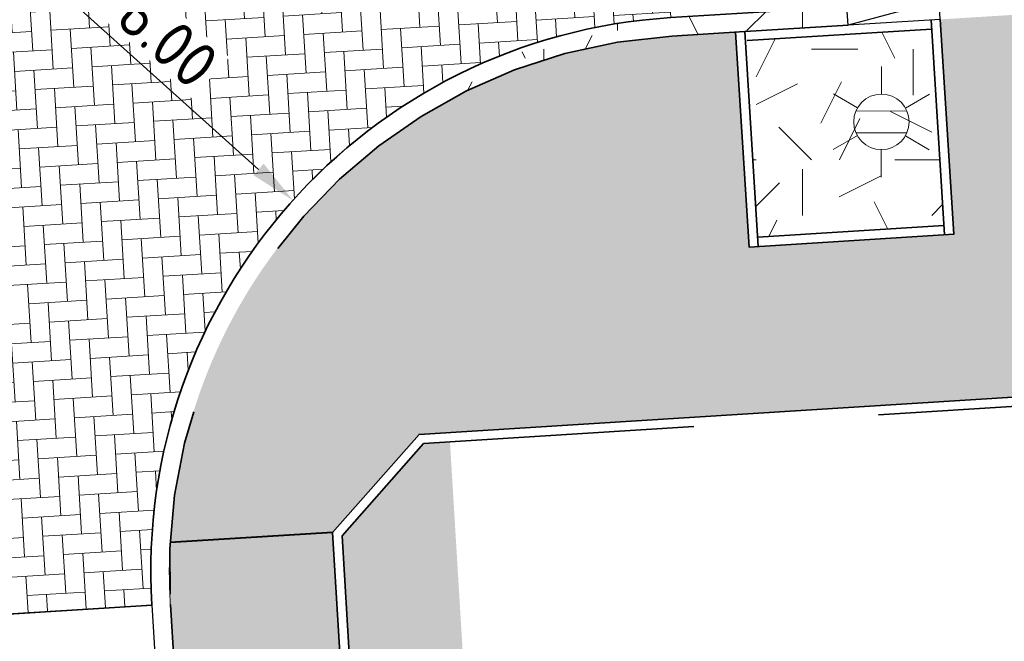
# Model space of a CAD drawing. Header units: metres. Extents: x 162305 to 163132, y 502542 to 502928.
# Tile 69 of 222: x 162390.53 to 162401.19, y 502732.79 to 502739.52. Entities that reach past the tile are written whole.
import ezdxf
from ezdxf.enums import TextEntityAlignment as Align

# ---------------------------------------------------------------- set-up
doc = ezdxf.new("R2010")
doc.units = ezdxf.units.M
for name, pattern in [('VH-OPSLUITBAND-SO', [10, 4, -2, 2, -2]), ('VH-TROTTOIRBAND-SO', [15, 5, -2, 2, -2, 2, -2]), ('ZZ-HIDDEN-SO', [4, 2, -2])]:
    doc.linetypes.add(name, pattern=pattern)
for name, color, linetype, lineweight, true_color in [('B-WE-OV-LICHTMAST-S-200', 190, 'Continuous', 18, 0x7f00ff), ('N-BH-VH-KANTOPSLUITING_ELEMENT_VERLOOPBAND-S', 253, 'Continuous', 30, 0x828282), ('N-BH-VH-VERHARDING_TEGEL-Grijs', 253, 'Continuous', 13, 0x828282), ('N-WE-VH-KANTOPSLUITING_OPSLUITBAND_100X200-G', 150, 'VH-OPSLUITBAND-SO', 35, 0x007fff), ('N-WE-VH-KANTOPSLUITING_TROTTOIRBAND_180X200-G', 6, 'VH-TROTTOIRBAND-SO', 35, 0xff00ff)]:
    doc.layers.add(name, color=color, linetype=linetype, lineweight=lineweight, true_color=true_color)
for name, color, linetype, lineweight in [('N-BH-VH-MATERIAALGRENS-G', 7, 'Continuous', 40), ('N-WB-BANDEN-VOORKANTBAND', 2, 'Continuous', 30), ('N-WB-VERHARDING-MATERIAALGRENS', 7, 'Continuous', 30), ('N-WE-GR-GRAS-A-200', 62, 'Continuous', 18), ('N-WE-VH-KANTOPSLUITING_BETONRUG-G', 7, 'ZZ-HIDDEN-SO', 35), ('N-WE-VH-KANTOPSLUITING_VOORKANTBAND-G', 50, 'Continuous', 35), ('N-WE-VH-OPENVERHARDING_BETONSTRAATSTEEN-A', 92, 'Continuous', 18), ('N-WE-VH-OPENVERHARDING_TEGEL-A', 92, 'Continuous', 18), ('X-XX-AL-M', 7, 'Continuous', 18)]:
    doc.layers.add(name, color=color, linetype=linetype, lineweight=lineweight)
doc.layers.add('X-XX-AL-HULPLIJN 01-G', color=1, linetype='Continuous', lineweight=18, true_color=0xff0000, plot=False)
doc.styles.add('NLCS-ISO', font='NLCS-ISO.ttf')
doc.styles.add('NLCS-ISO-M200-T25', font='NLCS-ISO.ttf', dxfattribs={"height": 0.5})
doc.dimstyles.new('NLCS-M200-T25-PIJL_L2_H2', dxfattribs={"dimscale": 0.2, "dimtxt": 2.5, "dimasz": 2.5, "dimexe": 2, "dimexo": 2, "dimgap": 0.7, "dimtad": 1, "dimzin": 0, "dimdsep": 46, "dimtxsty": 'NLCS-ISO-M200-T25', "dimcen": 0, "dimdle": 2, "dimclrd": 256, "dimclre": 256, "dimclrt": 256, "dimazin": 0, "dimtfac": 1, "dimtdec": 3, "dimtofl": 0, "dimtmove": 0, "dimatfit": 3, "dimfxl": 2, "dimfxlon": 1, "dimtfillclr": 256, "dimtolj": 1, "dimtzin": 0, "dimlwd": -1, "dimlwe": -1, "dimarcsym": 0})
pattern_1 = [(0, (0, 0), (2, 2), [0.5, -1.5]), (0, (1.1, 1.2), (2, 2), [0.5, -1.5]), (90, (0.2, 0.7000000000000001), (-2, 2), [0.5, -1.5]), (90, (1, 1.4), (-2, 2), [0.5, -1.5]), (45, (0.4, 1.4), (0, 2.00000000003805), [0.5, -2.328427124]), (135, (1.1, 0), (-2.00000000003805, 0), [0.5, -2.328427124]), (26.56505119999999, (0.5, 0.6000000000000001), (2.000000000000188, 8.001289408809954e-10), [0.5, -3.972135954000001]), (26.56505119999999, (1.4, 1.6), (2.000000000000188, 8.001289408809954e-10), [0.5, -3.972135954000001]), (63.43494882, (1.4, 0), (1.019972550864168e-10, 2.000000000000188), [0.4999999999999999, -3.972135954]), (63.43494882, (0.5, 0.9), (1.019972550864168e-10, 2.000000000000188), [0.4999999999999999, -3.972135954]), (63.43494882, (1.2, 0.4), (1.019972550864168e-10, 2.000000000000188), [0.4999999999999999, -3.972135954]), (116.5650512, (0, 1.1), (-8.00129740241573e-10, 2.000000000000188), [0.4999999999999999, -3.972135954]), (153.43494882, (0.4, 0.3), (-2.000000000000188, 1.019979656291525e-10), [0.5, -3.972135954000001])]

# ---------------------------------------------------------------- blocks, each defined once
blk = doc.blocks.new('SVH-KANTOPSLUITING_VERLOOP_180 200X250_50 200X200_LINKS1')
at = {"layer": 'N-BH-VH-KANTOPSLUITING_ELEMENT_VERLOOPBAND-S'}
for p, q in [((0.9980778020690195, 0.06197338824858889), (0, 0)), ((0.01239467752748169, -0.1996155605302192), (0, 0)), ((0.9980778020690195, 0.06197338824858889), (0.01239467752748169, -0.1996155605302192)), ((1.010472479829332, -0.1376421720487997), (0.9980778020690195, 0.06197338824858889)), ((1.010472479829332, -0.1376421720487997), (0.01239467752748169, -0.1996155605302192))]:
    blk.add_line(p, q, dxfattribs=at)
blk = doc.blocks.new('*D546')
at = {"layer": 'Defpoints', "color": 0, "transparency": 16777216}
for p in [(162393.486407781, 502737.5646569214), (162397.9484251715, 502733.5533727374)]:
    blk.add_point(p, dxfattribs=at)
at = {"layer": 'X-XX-AL-M', "transparency": 16777216}
blk.add_line((162390.8139118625, 502739.9671891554), (162393.1145729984, 502737.8989306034), dxfattribs=at)
blk.add_solid([(162393.1702852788, 502737.9609030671), (162393.0588607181, 502737.8369581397), (162393.486407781, 502737.5646569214)], dxfattribs=at)
at = {"layer": 'X-XX-AL-M', "transparency": 16777216, "insert": (162391.8666534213, 502739.5452173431), "char_height": 0.5, "attachment_point": 5, "rotation": 318.04495157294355, "style": 'NLCS-ISO-M200-T25', "bg_fill": 3, "box_fill_scale": 1.1, "bg_fill_color": 256, "bg_fill_true_color": 13158600, "bg_fill_transparency": 0}
blk.add_mtext('\\A1;R=6.00', dxfattribs=at)
blk = doc.blocks.new('B-SOV-LICHTMAST-SO')
for p, q in [((9.895807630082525e-10, 1.500000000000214), (1.979077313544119e-09, 3.000000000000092)), ((-1.299038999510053, 0.7500000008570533), (-2.598074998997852, 1.500000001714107)), ((1.299039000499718, 0.7499999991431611), (2.598075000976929, 1.499999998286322)), ((-1.299039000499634, -0.7499999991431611), (-2.598075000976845, -1.499999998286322)), ((1.299038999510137, -0.7500000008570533), (2.598074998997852, -1.500000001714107)), ((-9.895807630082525e-10, -1.500000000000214), (-1.978993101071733e-09, -3.000000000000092))]:
    blk.add_line(p, q)
at = {"flags": 128}
for points in [[(-1.377981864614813, 0.5925925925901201), (1.377981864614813, 0.5925925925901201)], [(-1.377981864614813, -0.5925925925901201), (1.377981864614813, -0.5925925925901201)]]:
    blk.add_lwpolyline(points, dxfattribs=at)
blk.add_circle((0, 0), 1.5)
at = {"style": 'NLCS-ISO'}
blk.add_attdef('TYPE', text='', height=1.8, dxfattribs=at).set_placement((1.979077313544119e-09, 3.000000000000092), align=Align.BOTTOM_CENTER)

msp = doc.modelspace()

# ---------------------------------------------------------------- hatches: boundary and pattern name
at = {"layer": 'N-WE-GR-GRAS-A-200'}
h = msp.add_hatch(dxfattribs=at)
h.set_pattern_fill('AGR-GRAS_02-SO', color=256, scale=0.2, style=0, pattern_type=2)
h.set_pattern_definition(pattern_1)
h.paths.add_polyline_path([(162421.5165590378, 502819.7260517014), (162435.0341480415, 502820.5761715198), (162435.1688183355, 502820.4316233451), (162435.3426501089, 502820.2749681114), (162435.552850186, 502820.1206294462), (162435.8967156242, 502819.9441172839), (162436.2277402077, 502819.8405780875), (162436.6488709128, 502819.7886927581), (162442.0138132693, 502820.0949395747), (162442.1810611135, 502820.2103278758), (162442.3248732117, 502817.9525913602), (162445.007909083, 502818.1234939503), (162446.2444226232, 502817.2507322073), (162443.1915292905, 502817.0609060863), (162443.5109028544, 502811.9245559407), (162442.5054510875, 502811.8576059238), (162442.17, 502817.226), (162424.634, 502816.1300000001), (162424.643, 502815.982), (162424.9671399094, 502810.7714661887), (162422.0807124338, 502810.5898051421)])
edge = h.paths.add_edge_path(flags=16)
edge.add_ellipse((162362.043387, 502852.5697739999), major_axis=(-0.002383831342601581, 0.03742427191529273), ratio=0.9992283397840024, start_angle=0, end_angle=360, ccw=False)
edge = h.paths.add_edge_path(flags=16)
edge.add_ellipse((162362.5847170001, 502843.0740939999), major_axis=(-0.002383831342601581, 0.03742427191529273), ratio=0.9992283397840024, start_angle=0, end_angle=360, ccw=False)
edge = h.paths.add_edge_path(flags=16)
edge.add_ellipse((162361.374981, 502862.4700579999), major_axis=(-0.002383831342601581, 0.03742427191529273), ratio=0.9992283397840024, start_angle=0, end_angle=360, ccw=False)
h.paths.add_polyline_path([(162362.2190213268, 502859.5504481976), (162362.3188333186, 502859.5565773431), (162363.5149332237, 502840.0783135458), (162363.4151212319, 502840.0721844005), (162363.4427023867, 502839.6230304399), (162363.5425143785, 502839.6291595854), (162363.6292576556, 502838.2165615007), (162362.8224999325, 502838.1585549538), (162362.7862460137, 502838.484052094), (162362.7876825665, 502838.4841989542), (162362.7580411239, 502838.7741446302), (162362.163, 502845.4909999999), (162360.89836909, 502866.6763346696), (162361.8778000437, 502866.7387219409), (162362.2912521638, 502860.0057313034), (162362.191440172, 502859.9996021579)])
h.paths.add_polyline_path([(162370.3601271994, 502859.1295107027), (162370.1821962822, 502861.9228857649), (162370.463, 502861.9199999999), (162370.486, 502861.4019999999), (162370.7786257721, 502861.4149999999), (162370.814, 502860.8959999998), (162371.3365986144, 502860.9349999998), (162371.387, 502859.961), (162371.777, 502859.9789999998), (162371.7795167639, 502859.2226011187)])
edge = h.paths.add_edge_path(flags=16)
edge.add_ellipse((162389.543764, 502924.3068979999), major_axis=(-0.002385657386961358, 0.03745293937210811), ratio=0.9992283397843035, start_angle=0, end_angle=360, ccw=False)
edge = h.paths.add_edge_path(flags=16)
edge.add_ellipse((162379.964316, 502923.7109299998), major_axis=(-0.002385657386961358, 0.03745293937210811), ratio=0.9992283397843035, start_angle=0, end_angle=360, ccw=False)
h.paths.add_polyline_path([(162371.042, 502923.0409999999), (162371.029, 502923.5469999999), (162371.0223638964, 502923.6548720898), (162398.1123599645, 502925.3046281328), (162398.1452615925, 502924.7643634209)])
edge = h.paths.add_edge_path(flags=16)
edge.add_ellipse((162472.361153, 502871.472719), major_axis=(-0.002385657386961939, 0.03745293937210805), ratio=0.9992283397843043, start_angle=0, end_angle=360, ccw=False)
edge = h.paths.add_edge_path(flags=16)
edge.add_ellipse((162472.2864730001, 502872.403486), major_axis=(-0.002385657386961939, 0.03745293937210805), ratio=0.9992283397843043, start_angle=0, end_angle=360, ccw=False)
edge = h.paths.add_edge_path(flags=16)
edge.add_ellipse((162481.3114880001, 502872.9735409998), major_axis=(-0.002385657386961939, 0.03745293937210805), ratio=0.9992283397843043, start_angle=0, end_angle=360, ccw=False)
edge = h.paths.add_edge_path(flags=16)
edge.add_ellipse((162481.4002010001, 502872.0775119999), major_axis=(-0.002385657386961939, 0.03745293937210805), ratio=0.9992283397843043, start_angle=0, end_angle=360, ccw=False)
edge = h.paths.add_edge_path(flags=16)
edge.add_ellipse((162491.4805440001, 502873.637313), major_axis=(-0.002385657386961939, 0.03745293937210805), ratio=0.9992283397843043, start_angle=0, end_angle=360, ccw=False)
edge = h.paths.add_edge_path()
edge.add_line((162491.6143036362, 502871.717545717), (162490.495948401, 502871.6572610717))
edge.add_line((162490.495948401, 502871.6572610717), (162490.4911206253, 502871.770458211))
edge.add_line((162490.4911206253, 502871.770458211), (162478.1572766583, 502870.9921482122))
edge.add_line((162478.1572766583, 502870.9921482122), (162470.9743753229, 502870.6049558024))
edge.add_line((162470.9743753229, 502870.6049558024), (162470.8563556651, 502872.5000220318))
edge.add_line((162470.8563556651, 502872.5000220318), (162485.6270000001, 502873.4150000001))
edge.add_line((162485.6270000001, 502873.4150000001), (162493.227, 502873.874))
edge.add_line((162493.227, 502873.874), (162492.8458826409, 502880.3916842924))
edge.add_line((162492.8458826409, 502880.3916842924), (162493.9870089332, 502880.4646632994))
edge.add_line((162493.9870089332, 502880.4646632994), (162494.5185704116, 502871.8740994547))
edge.add_line((162494.5185704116, 502871.8740994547), (162491.6457403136, 502871.7192403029))
edge.add_ellipse((162491.6281880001, 502871.7524060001), major_axis=(-0.002385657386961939, 0.03745293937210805), ratio=0.9992283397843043, start_angle=204.2610710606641, end_angle=514.6215030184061)
h.paths.add_polyline_path([(162503.0755587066, 502855.4427169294), (162503.1753678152, 502855.4488928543), (162503.1815437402, 502855.3490837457), (162507.7228581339, 502855.6300883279), (162508.3250288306, 502845.8984091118), (162508.8258166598, 502845.9293965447), (162509.9220368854, 502845.9962164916), (162508.4797209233, 502869.3054814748), (162502.5611213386, 502868.9392541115), (162502.3616388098, 502868.2951169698), (162502.3731368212, 502866.8913389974)])
h.paths.add_polyline_path([(162538.7342247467, 502870.4526310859), (162538.7367962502, 502870.458550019), (162538.7430412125, 502870.4777147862), (162538.7473811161, 502870.496931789), (162538.7498959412, 502870.5159468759), (162538.7507036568, 502870.5345366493), (162538.7498980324, 502870.5531265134), (162538.7473853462, 502870.5721418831), (162538.7430476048, 502870.5913593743), (162538.7368047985, 502870.6105248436), (162538.7286236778, 502870.6293614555), (162538.7222540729, 502870.6408522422), (162538.7033428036, 502870.9382040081), (162537.9507959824, 502870.8903428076), (162537.9680789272, 502870.6185940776), (162537.964609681, 502870.6106081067), (162537.9583653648, 502870.5914438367), (162537.9540258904, 502870.5722273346), (162537.9515112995, 502870.5532127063), (162537.9507036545, 502870.5346233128), (162537.9515092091, 502870.5160338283), (162537.9540216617, 502870.4970189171), (162537.9583589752, 502870.4778019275), (162537.964601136, 502870.4586369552), (162537.9727813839, 502870.4398007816), (162537.9803143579, 502870.4262100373), (162537.9986571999, 502870.137795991), (162538.7512040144, 502870.1856571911)], flags=16)
edge = h.paths.add_edge_path(flags=16)
edge.add_ellipse((162531.9063522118, 502869.9819825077), major_axis=(-0.2500000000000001, 0), ratio=1, start_angle=-146.51130248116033, end_angle=206.7590416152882, ccw=False)
edge.add_line((162532.1148508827, 502870.1199256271), (162532.1295791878, 502870.0945423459))
edge = h.paths.add_edge_path(flags=16)
edge.add_ellipse((162511.918555, 502869.277477), major_axis=(-0.00238565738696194, 0.03745293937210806), ratio=0.9992283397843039, start_angle=0, end_angle=360, ccw=False)
edge = h.paths.add_edge_path(flags=16)
edge.add_ellipse((162522.496849, 502868.4620289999), major_axis=(-0.00238565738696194, 0.03745293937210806), ratio=0.9992283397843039, start_angle=0, end_angle=360, ccw=False)
edge = h.paths.add_edge_path(flags=16)
edge.add_ellipse((162522.447144, 502869.8904319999), major_axis=(-0.00238565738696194, 0.03745293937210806), ratio=0.9992283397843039, start_angle=0, end_angle=360, ccw=False)
edge = h.paths.add_edge_path(flags=16)
edge.add_ellipse((162532.378619, 502869.05672), major_axis=(-0.00238565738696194, 0.03745293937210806), ratio=0.9992283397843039, start_angle=0, end_angle=360, ccw=False)
edge = h.paths.add_edge_path()
edge.add_line((162511.9016605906, 502867.7473060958), (162510.2102112, 502867.6449842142))
edge.add_line((162510.2102112, 502867.6449842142), (162510.1085309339, 502869.3060766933))
edge.add_line((162510.1085309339, 502869.3060766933), (162538.7403474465, 502871.0777381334))
edge.add_line((162538.7403474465, 502871.0777381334), (162538.8441031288, 502869.3771517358))
edge.add_line((162538.8441031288, 502869.3771517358), (162511.9425193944, 502867.7497777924))
edge.add_ellipse((162511.920191, 502867.7799310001), major_axis=(-0.00238565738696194, 0.03745293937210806), ratio=0.9992283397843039, start_angle=212.895373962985, end_angle=506.7391838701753)
edge = h.paths.add_edge_path(flags=16)
edge.add_ellipse((162554.016631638, 502704.4069191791), major_axis=(-0.2500000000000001, 0), ratio=1, start_angle=-19.78060631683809, end_angle=333.4897362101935, ccw=False)
edge.add_line((162553.7813827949, 502704.4915240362), (162553.7929180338, 502704.5185087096))
edge = h.paths.add_edge_path()
edge.add_ellipse((162551.4431023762, 502714.7606002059), major_axis=(-0.5786424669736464, 0), ratio=1, start_angle=88.32756619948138, end_angle=98.42476321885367)
edge.add_line((162551.5278796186, 502714.1882018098), (162556.303, 502714.513))
edge.add_line((162556.303, 502714.513), (162556.577, 502710.1250000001))
edge.add_line((162556.577, 502710.1250000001), (162556.776, 502710.137))
edge.add_line((162556.776, 502710.137), (162556.8456714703, 502709.2360332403))
edge.add_line((162556.8456714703, 502709.2360332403), (162552.7317102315, 502708.9739843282))
edge.add_line((162552.7317102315, 502708.9739843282), (162552.9859847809, 502704.982074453))
edge.add_line((162552.9859847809, 502704.982074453), (162557.1540978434, 502705.2475726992))
edge.add_line((162557.1540978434, 502705.2475726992), (162557.1710000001, 502705.029))
edge.add_line((162557.1710000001, 502705.029), (162577.095, 502706.273))
edge.add_line((162577.095, 502706.273), (162577.2190000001, 502706.8259999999))
edge.add_line((162577.2190000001, 502706.8259999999), (162577.3048540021, 502705.3783479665))
edge.add_line((162577.3048540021, 502705.3783479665), (162549.7918656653, 502703.6927452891))
edge.add_line((162549.7918656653, 502703.6927452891), (162549.1598177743, 502713.8137040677))
edge.add_line((162549.1598177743, 502713.8137040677), (162549.361875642, 502713.8262496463))
edge.add_line((162549.361875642, 502713.8262496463), (162549.3556780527, 502713.9260674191))
edge.add_line((162549.3556780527, 502713.9260674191), (162550.2635827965, 502713.9824417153))
edge.add_ellipse((162550.2202014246, 502714.6810961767), major_axis=(-0.7000000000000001, 0), ratio=1, start_angle=93.55309047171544, end_angle=128.9931781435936)
edge.add_line((162550.6606609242, 502714.1370415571), (162551.426214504, 502714.1822042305))
edge = h.paths.add_edge_path(flags=16)
edge.add_ellipse((162508.182291, 502708.9626890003), major_axis=(-0.002385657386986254, 0.03745293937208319), ratio=0.9992283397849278, start_angle=0, end_angle=360, ccw=False)
edge = h.paths.add_edge_path(flags=16)
edge.add_ellipse((162498.418432, 502708.1386420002), major_axis=(-0.002385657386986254, 0.03745293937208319), ratio=0.9992283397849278, start_angle=0, end_angle=360, ccw=False)
edge = h.paths.add_edge_path(flags=16)
edge.add_ellipse((162487.92888, 502707.676082), major_axis=(-0.002385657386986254, 0.03745293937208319), ratio=0.9992283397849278, start_angle=0, end_angle=360, ccw=False)
edge = h.paths.add_edge_path(flags=16)
edge.add_ellipse((162478.21442, 502707.1048410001), major_axis=(-0.002385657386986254, 0.03745293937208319), ratio=0.9992283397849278, start_angle=0, end_angle=360, ccw=False)
h.paths.add_polyline_path([(162476.6849999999, 502707.0870000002), (162505.879, 502708.9120000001), (162539.79, 502710.978), (162539.8512384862, 502709.9872224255), (162476.7460532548, 502706.0992192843)])
edge = h.paths.add_edge_path(flags=16)
edge.add_ellipse((162395.834261, 502721.3618740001), major_axis=(-0.002383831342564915, 0.03742427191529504), ratio=0.999228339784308, start_angle=0, end_angle=360, ccw=False)
edge = h.paths.add_edge_path(flags=16)
edge.add_ellipse((162396.470102, 502711.1848960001), major_axis=(-0.002383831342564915, 0.03742427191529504), ratio=0.999228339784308, start_angle=0, end_angle=360, ccw=False)
edge = h.paths.add_edge_path()
edge.add_line((162395.3827017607, 502731.7149209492), (162396.765, 502708.907))
edge.add_line((162396.765, 502708.907), (162397.0362159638, 502704.3002450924))
edge.add_line((162397.0362159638, 502704.3002450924), (162396.2952306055, 502704.2557530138))
edge.add_line((162396.2952306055, 502704.2557530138), (162395.7976409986, 502704.6969723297))
edge.add_line((162395.7976409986, 502704.6969723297), (162394.0179850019, 502733.9348903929))
edge.add_line((162394.0179850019, 502733.9348903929), (162394.9004865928, 502734.9337845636))
edge.add_line((162394.9004865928, 502734.9337845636), (162395.1865293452, 502734.9517658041))
edge.add_line((162395.1865293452, 502734.9517658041), (162395.3786342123, 502731.7820354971))
edge.add_ellipse((162395.364097, 502731.7474740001), major_axis=(-0.002383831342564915, 0.03742427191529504), ratio=0.999228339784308, start_angle=333.5251489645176, end_angle=566.1216927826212)
edge = h.paths.add_edge_path(flags=16)
edge.add_ellipse((162599.331135, 502707.3641609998), major_axis=(-0.002385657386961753, 0.03745293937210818), ratio=0.9992283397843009, start_angle=0, end_angle=360, ccw=False)
edge = h.paths.add_edge_path(flags=16)
edge.add_ellipse((162589.564927, 502706.8229459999), major_axis=(-0.002385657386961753, 0.03745293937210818), ratio=0.9992283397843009, start_angle=0, end_angle=360, ccw=False)
edge = h.paths.add_edge_path()
edge.add_ellipse((162583.9606018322, 502706.2395809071), major_axis=(-0.25, 0), ratio=1, start_angle=93.48921757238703, end_angle=273.4892176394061)
edge.add_line((162583.9453866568, 502706.4891174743), (162583.9425624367, 502706.5354361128))
edge.add_line((162583.9425624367, 502706.5354361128), (162608.977, 502708.0619999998))
edge.add_line((162608.977, 502708.0619999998), (162609.0222481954, 502707.3215365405))
edge.add_line((162609.0222481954, 502707.3215365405), (162583.9881483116, 502705.7878047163))
edge.add_line((162583.9881483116, 502705.7878047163), (162583.9758170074, 502705.9900443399))
edge = h.paths.add_edge_path(flags=16)
edge.add_ellipse((162616.1438289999, 502666.5185710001), major_axis=(-0.002383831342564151, 0.03742427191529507), ratio=0.9992283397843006, start_angle=0, end_angle=360, ccw=False)
edge = h.paths.add_edge_path(flags=16)
edge.add_ellipse((162615.418174, 502676.4011740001), major_axis=(-0.002383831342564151, 0.03742427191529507), ratio=0.9992283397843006, start_angle=0, end_angle=360, ccw=False)
edge = h.paths.add_edge_path()
edge.add_ellipse((162615.4285143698, 502664.8072041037), major_axis=(-0.25, 0), ratio=1, start_angle=33.48920055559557, end_angle=333.4892346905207)
edge.add_line((162615.2048017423, 502664.9187955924), (162615.1525454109, 502664.9448619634))
edge.add_line((162615.1525454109, 502664.9448619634), (162613.958497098, 502684.041838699))
edge.add_line((162613.958497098, 502684.041838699), (162615.1414976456, 502684.115805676))
edge.add_line((162615.1414976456, 502684.115805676), (162615.159, 502683.7990000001))
edge.add_line((162615.159, 502683.7990000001), (162616.3066053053, 502665.5481842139))
edge.add_line((162616.3066053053, 502665.5481842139), (162616.3033225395, 502665.5336481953))
edge.add_line((162616.3033225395, 502665.5336481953), (162616.3008077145, 502665.514633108))
edge.add_line((162616.3008077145, 502665.514633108), (162616.2999999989, 502665.4960433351))
edge.add_line((162616.2999999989, 502665.4960433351), (162616.3008056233, 502665.4774534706))
edge.add_line((162616.3008056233, 502665.4774534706), (162616.3033183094, 502665.4584381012))
edge.add_line((162616.3033183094, 502665.4584381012), (162616.3076560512, 502665.4392206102))
edge.add_line((162616.3076560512, 502665.4392206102), (162616.3138988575, 502665.4200551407))
edge.add_line((162616.3138988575, 502665.4200551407), (162616.314791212, 502665.4180005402))
edge.add_line((162616.314791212, 502665.4180005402), (162616.722, 502658.942))
edge.add_line((162616.722, 502658.942), (162615.5333526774, 502658.8544320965))
edge.add_line((162615.5333526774, 502658.8544320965), (162615.1717733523, 502664.6373404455))
edge.add_line((162615.1717733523, 502664.6373404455), (162615.2200169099, 502664.6692591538))
h.paths.add_polyline_path([(162613.8066207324, 502655.3830135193), (162613.5983157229, 502658.7118775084), (162613.6383711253, 502658.7148283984), (162613.9336933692, 502653.9916007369), (162582.143659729, 502652.0176703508), (162582.0627495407, 502653.3171170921)])
h.paths.add_polyline_path([(162630.4243863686, 502647.5564365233), (162630.6988101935, 502642.625785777), (162628.400261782, 502642.4938657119), (162627.7770362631, 502642.4580970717), (162627.7860277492, 502642.2775601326), (162603.4329293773, 502640.7654094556), (162603.1143130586, 502645.8967066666), (162602.0771908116, 502645.8411463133), (162602.1052835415, 502645.3920240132), (162602.140627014, 502645.3942347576), (162602.4673671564, 502640.0490361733), (162633.8554516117, 502641.9628847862), (162634.1446303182, 502641.9819357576), (162633.8808725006, 502644.367061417), (162633.7172807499, 502644.9995907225), (162633.3784737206, 502645.7268571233), (162632.876258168, 502646.363503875), (162632.2858631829, 502646.8539192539), (162631.6236958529, 502647.2106270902)])
edge = h.paths.add_edge_path(flags=16)
edge.add_ellipse((162567.844551, 502652.1996749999), major_axis=(-0.002385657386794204, 0.03745293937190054), ratio=0.9992283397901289, start_angle=0, end_angle=360, ccw=False)
edge = h.paths.add_edge_path()
edge.add_line((162548.0456737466, 502650.7682154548), (162548.0302749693, 502651.0150177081))
edge.add_line((162548.0302749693, 502651.0150177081), (162549.486, 502651.1087671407))
edge.add_line((162549.486, 502651.1087671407), (162549.486, 502650.5171653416))
edge.add_line((162549.486, 502650.5171653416), (162550.286, 502650.5171653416))
edge.add_line((162550.286, 502650.5171653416), (162550.286, 502651.1602875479))
edge.add_line((162550.286, 502651.1602875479), (162558.5596133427, 502651.6931124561))
edge.add_ellipse((162558.586846, 502651.7189099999), major_axis=(-0.002385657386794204, 0.03745293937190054), ratio=0.9992283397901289, start_angle=129.7834060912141, end_angle=230.2967654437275)
edge.add_line((162558.6171626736, 502651.6968186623), (162573.8774278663, 502652.679587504))
edge.add_line((162573.8774278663, 502652.679587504), (162573.9442433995, 502651.6087087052))
edge.add_line((162573.9442433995, 502651.6087087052), (162548.0933813, 502650.003587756))
edge.add_line((162548.0933813, 502650.003587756), (162548.0496484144, 502650.7045118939))
edge.add_ellipse((162548.027968, 502650.7351350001), major_axis=(-0.002385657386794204, 0.03745293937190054), ratio=0.9992283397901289, start_angle=211.6726546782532, end_angle=328.1783617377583)
edge = h.paths.add_edge_path(flags=16)
edge.add_ellipse((162430.664854, 502659.8648859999), major_axis=(-0.002385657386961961, 0.03745293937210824), ratio=0.999228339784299, start_angle=0, end_angle=360, ccw=False)
edge = h.paths.add_edge_path(flags=16)
edge.add_ellipse((162420.419076, 502659.6422339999), major_axis=(-0.002385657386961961, 0.03745293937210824), ratio=0.999228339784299, start_angle=0, end_angle=360, ccw=False)
edge = h.paths.add_edge_path(flags=16)
edge.add_ellipse((162411.255758, 502659.1550639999), major_axis=(-0.002385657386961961, 0.03745293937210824), ratio=0.999228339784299, start_angle=0, end_angle=360, ccw=False)
h.paths.add_polyline_path([(162435.5066193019, 502661.0433013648), (162435.3233302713, 502659.8573135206), (162409.6329158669, 502658.2621252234), (162409.5620526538, 502659.4211363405), (162417.3110000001, 502659.9086496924), (162417.3110000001, 502659.5641653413), (162418.1110000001, 502659.5641653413), (162418.1110000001, 502659.9623525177)])
edge = h.paths.add_edge_path()
edge.add_arc((162406.536, 502665.135), 0.2500000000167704, 314.1360549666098, 386.7590416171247)
edge.add_line((162406.759226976, 502665.2475598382), (162406.7444974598, 502665.27294495))
edge.add_arc((162406.5359999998, 502665.135), 0.2500000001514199, 33.48920055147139, 53.15212306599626)
edge.add_line((162406.685923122, 502665.3350576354), (162405.617, 502682.119))
edge.add_line((162405.617, 502682.119), (162404.587, 502699.361))
edge.add_line((162404.587, 502699.361), (162405.1143578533, 502699.3935952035))
edge.add_line((162405.1143578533, 502699.3935952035), (162407.5658656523, 502659.2976883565))
edge.add_line((162407.5658656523, 502659.2976883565), (162407.0728233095, 502659.2672141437))
edge.add_line((162407.0728233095, 502659.2672141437), (162407.068, 502659.3430000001))
edge.add_line((162407.068, 502659.3430000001), (162407.062, 502659.4299999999))
edge.add_line((162407.062, 502659.4299999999), (162406.7100911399, 502664.9555779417))
h.paths.add_polyline_path([(162384.1750049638, 502626.9891315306), (162385.0461632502, 502626.5921299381), (162372.824584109, 502599.0138271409), (162371.3350000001, 502595.4950000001), (162370.7215316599, 502593.4947695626), (162370.3940593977, 502591.742593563), (162370.27, 502590.8190000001), (162370.22, 502589.0400000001), (162370.38, 502587.0300000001), (162370.565, 502585.909), (162371.415, 502583.295), (162372.1925058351, 502581.7065360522), (162370.9084498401, 502584.3298946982), (162369.965918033, 502586.8058962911), (162369.7468094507, 502588.0398939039), (162369.6159284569, 502589.5431637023), (162369.6091660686, 502591.0279743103), (162369.7646776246, 502592.5846402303), (162370.1565436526, 502594.4288020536), (162370.7452851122, 502596.21519706), (162373.7388263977, 502603.1545829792), (162382.0728048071, 502622.3892297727), (162383.9823001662, 502627.0156439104)])
h.paths.add_polyline_path([(162633.5463762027, 502600.5126540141), (162633.8283551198, 502595.9714000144), (162634.9231162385, 502596.039376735), (162635.3607743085, 502596.0881576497), (162635.8073451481, 502596.2543479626), (162636.1271517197, 502596.4813361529), (162636.3947428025, 502596.7820698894), (162636.6092821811, 502597.1852952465), (162636.6796266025, 502597.5214881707), (162636.6916618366, 502597.8519463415), (162636.4580000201, 502601.6318122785), (162636.458, 502601.6900000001), (162604.9018155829, 502599.7525513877), (162604.8522315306, 502599.7495070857), (162605.1491306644, 502595.6509770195), (162605.3252974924, 502595.0911310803), (162605.5291921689, 502594.7712351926), (162606.0306337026, 502594.3268080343), (162606.4894983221, 502594.1006345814), (162606.9796067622, 502594.0141961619), (162607.3978853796, 502594.0296818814), (162607.3792933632, 502594.3291052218), (162607.4791011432, 502594.3353025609), (162607.1971222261, 502598.8765565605)])
h = msp.add_hatch(dxfattribs=at)
h.set_pattern_fill('AGR-GRAS_02-SO', color=256, scale=0.2, style=0, pattern_type=2)
h.set_pattern_definition(pattern_1)
h.paths.add_polyline_path([(162395.2401024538, 502738.8449114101), (162395.2772898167, 502738.8691977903, -0.07171490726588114), (162397.1584707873, 502739.5011430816, -0.01750911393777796), (162397.5765848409, 502739.5418395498), (162397.9957069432, 502739.5678639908), (162397.9961974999, 502739.5607496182), (162398.2058880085, 502739.5752084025), (162398.2097546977, 502739.581154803), (162399.0342289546, 502739.632348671), (162399.0465808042, 502739.4327304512), (162398.3806973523, 502739.3913839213), (162398.3868946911, 502739.2915761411), (162399.2773242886, 502739.3468653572), (162399.2826775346, 502739.2617472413), (162399.5895082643, 502739.2810444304), (162399.5839681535, 502739.3659057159), (162400.4003024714, 502739.4165941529), (162400.5338677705, 502737.2918583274), (162398.5182577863, 502737.1651529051), (162398.3783215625, 502739.391236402), (162397.5889795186, 502739.3422239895, 0.1119507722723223), (162395.1273324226, 502738.6210581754, -0.2101818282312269)])
at = {"layer": 'N-WE-VH-OPENVERHARDING_BETONSTRAATSTEEN-A', "true_color": 0x333333}
h = msp.add_hatch(dxfattribs=at)
h.set_pattern_fill('AVH-BSS_KEIFORMAAT_ELLEBOOG', color=250, scale=2, angle=273.4831832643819, pattern_type=2)
h.set_pattern_definition([(273.4831832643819, (0, 0), (0.2223707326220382, -0.196853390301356), [0.63, -0.21]), (183.483183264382, (0.4192241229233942, 0.02551734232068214), (0.2223707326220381, -0.196853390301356), [0.63, -0.21])])
edge = h.paths.add_edge_path()
edge.add_line((162397.1981255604, 502745.0293318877), (162395.9854925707, 502744.9536367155))
edge.add_arc((162395.6118314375, 502750.9396699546), 5.997684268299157, 192.8203471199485, 273.5718918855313, ccw=False)
edge.add_line((162389.763665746, 502749.6088151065), (162384.0775111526, 502748.3128661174))
edge.add_line((162384.0775111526, 502748.3128661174), (162384.9095053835, 502744.7162297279))
edge.add_arc((162381.9947808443, 502744.0419791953), 2.991693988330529, -86.08166426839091, 13.024881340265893, ccw=False)
edge.add_line((162382.1992169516, 502741.0572784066), (162380.012007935, 502740.9003412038))
edge.add_line((162380.012007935, 502740.9003412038), (162379.8096236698, 502740.8858196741))
edge.add_line((162379.8096236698, 502740.8858196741), (162380.0243284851, 502737.8935125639))
edge.add_line((162380.0243284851, 502737.8935125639), (162382.8121138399, 502738.0935424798))
edge.add_arc((162383.0268186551, 502735.1012353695), 3.000000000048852, 3.4831868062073, 94.1040685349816, ccw=False)
edge.add_line((162386.0212766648, 502735.2835022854), (162386.1707672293, 502732.8264711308))
edge.add_line((162386.1707672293, 502732.8264711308), (162391.959509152, 502733.1888389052))
edge.add_arc((162397.9484251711, 502733.5533727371), 5.999999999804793, 97.56547380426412, 183.4831868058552, ccw=False)
edge.add_arc((162397.9484251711, 502733.5533727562), 5.999999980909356, 93.54606757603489, 97.56547382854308, ccw=False)
edge.add_line((162397.5773188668, 502739.5418850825), (162397.1981255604, 502745.0293318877))
at = {"layer": 'N-WE-VH-OPENVERHARDING_TEGEL-A', "true_color": 0x333333}
h = msp.add_hatch(dxfattribs=at)
h.set_pattern_fill('AVH-TEGEL_400X400_HALFST_02', color=250, angle=3.567187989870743, pattern_type=2)
h.set_pattern_definition([(3.567187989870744, (0, 0), (-0.02488758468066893, 0.3992250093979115), []), (93.56718798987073, (0, 0), (-0.3992250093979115, -0.02488758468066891), [0.4, -0.4]), (93.56718798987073, (0.1747249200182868, 0.411668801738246), (-0.3992250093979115, -0.02488758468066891), [0.4, -0.4]), (3.567187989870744, (0.1871687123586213, 0.2120562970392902), (-0.04977516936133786, 0.798450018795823), [0, -1.6]), (3.567187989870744, (0.5863937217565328, 0.2369438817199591), (-0.04977516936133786, 0.798450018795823), [0, -1.6]), (48.56718798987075, (0, 0), (-0.8482251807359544, 0.7486748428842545), [])])
edge = h.paths.add_edge_path()
edge.add_arc((162397.9484251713, 502733.5533727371), 5.800000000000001, 93.5530904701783, 176.9651719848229)
edge.add_line((162392.1565594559, 502733.8604420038), (162393.915656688, 502733.9701016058))
edge.add_line((162393.915656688, 502733.9701016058), (162394.8529310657, 502735.0309925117))
edge.add_line((162394.8529310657, 502735.0309925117), (162455.8067221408, 502738.8626741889))
edge.add_line((162455.8067221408, 502738.8626741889), (162455.6885163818, 502740.75886403))
edge.add_line((162455.6885163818, 502740.75886403), (162455.5577683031, 502742.8414004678))
edge.add_line((162455.5577683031, 502742.8414004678), (162455.2043789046, 502742.8196552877))
edge.add_line((162455.2043789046, 502742.8196552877), (162455.1982449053, 502742.9193412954))
edge.add_line((162455.1982449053, 502742.9193412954), (162451.0603006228, 502742.6624049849))
edge.add_line((162451.0603006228, 502742.6624049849), (162451.2039583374, 502740.3771205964))
edge.add_line((162451.2039583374, 502740.3771205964), (162449.4071107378, 502740.264167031))
edge.add_line((162449.4071107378, 502740.264167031), (162449.2633664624, 502742.550828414))
edge.add_line((162449.2633664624, 502742.550828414), (162444.7719524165, 502742.2719441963))
edge.add_line((162444.7719524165, 502742.2719441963), (162444.9159583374, 502739.9811205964))
edge.add_line((162444.9159583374, 502739.9811205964), (162443.1191107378, 502739.8681670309))
edge.add_line((162443.1191107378, 502739.8681670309), (162442.9750182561, 502742.1603676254))
edge.add_line((162442.9750182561, 502742.1603676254), (162438.4846629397, 502741.8815491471))
edge.add_line((162438.4846629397, 502741.8815491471), (162438.6289583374, 502739.5861205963))
edge.add_line((162438.6289583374, 502739.5861205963), (162436.8321107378, 502739.473167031))
edge.add_line((162436.8321107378, 502739.473167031), (162436.6877287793, 502741.7699725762))
edge.add_line((162436.6877287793, 502741.7699725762), (162432.196377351, 502741.4910922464))
edge.add_line((162432.196377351, 502741.4910922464), (162432.3409583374, 502739.1911205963))
edge.add_line((162432.3409583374, 502739.1911205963), (162430.5441107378, 502739.0781670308))
edge.add_line((162430.5441107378, 502739.0781670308), (162430.3994431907, 502741.3795156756))
edge.add_line((162430.3994431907, 502741.3795156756), (162425.9080917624, 502741.100635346))
edge.add_line((162425.9080917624, 502741.100635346), (162426.0529756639, 502738.7958449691))
edge.add_line((162426.0529756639, 502738.7958449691), (162425.8332595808, 502738.7820331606))
edge.add_line((162425.8332595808, 502738.7820331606), (162425.86512318, 502738.2806942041))
edge.add_line((162425.86512318, 502738.2806942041), (162425.2663313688, 502738.2426367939))
edge.add_line((162425.2663313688, 502738.2426367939), (162425.2344414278, 502738.74439021))
edge.add_line((162425.2344414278, 502738.74439021), (162424.2570615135, 502738.6829500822))
edge.add_line((162424.2570615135, 502738.6829500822), (162424.1120910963, 502740.9891167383))
edge.add_line((162424.1120910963, 502740.9891167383), (162419.620739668, 502740.7102364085))
edge.add_line((162419.620739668, 502740.7102364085), (162419.7659264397, 502738.4006280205))
edge.add_line((162419.7659264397, 502738.4006280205), (162417.9690788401, 502738.287674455))
edge.add_line((162417.9690788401, 502738.287674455), (162417.8238055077, 502740.5986598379))
edge.add_line((162417.8238055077, 502740.5986598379), (162413.3324540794, 502740.3197795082))
edge.add_line((162413.3324540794, 502740.3197795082), (162413.4779437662, 502738.0053523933))
edge.add_line((162413.4779437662, 502738.0053523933), (162411.6830875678, 502737.8925240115))
edge.add_line((162411.6830875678, 502737.8925240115), (162411.5375114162, 502740.2083265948))
edge.add_line((162411.5375114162, 502740.2083265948), (162407.0461599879, 502739.9294462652))
edge.add_line((162407.0461599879, 502739.9294462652), (162407.1919524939, 502737.6102019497))
edge.add_line((162407.1919524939, 502737.6102019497), (162405.1310796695, 502737.4806512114))
edge.add_line((162405.1310796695, 502737.4806512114), (162404.9851878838, 502739.8014748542))
edge.add_line((162404.9851878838, 502739.8014748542), (162400.4938364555, 502739.5225945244))
edge.add_line((162400.4938364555, 502739.5225945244), (162400.6399445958, 502737.1983291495))
edge.add_line((162400.6399445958, 502737.1983291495), (162398.4247286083, 502737.05907608))
edge.add_line((162398.4247286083, 502737.05907608), (162398.278513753, 502739.3850390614))
edge.add_line((162398.278513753, 502739.3850390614), (162397.5889795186, 502739.3422239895))
h.paths.add_polyline_path([(162396.8350506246, 502736.707570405), (162396.8731080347, 502736.1087785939), (162396.2743162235, 502736.0707211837), (162396.2404919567, 502736.602909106), (162395.7183162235, 502736.5697211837), (162395.6802588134, 502737.1685129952), (162396.2790506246, 502737.206570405), (162396.3128748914, 502736.6743824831)], flags=0)
h = msp.add_hatch(dxfattribs=at)
h.set_pattern_fill('AVH-TEGEL_300X300_HALFST', color=250, angle=273.0855276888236, pattern_type=2)
h.set_pattern_definition([(273.0855276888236, (0, 0), (0.1659305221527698, -0.2914911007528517), [0.2999999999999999, -0.2999999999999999]), (3.085527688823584, (0, 0), (-0.0161479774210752, 0.2995650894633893), [])])
edge = h.paths.add_edge_path()
edge.add_arc((162397.9484251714, 502733.553372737), 5.800000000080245, 176.9651719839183, 183.4831868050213, ccw=False)
edge.add_line((162392.1565594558, 502733.8604420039), (162393.915656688, 502733.9701016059))
edge.add_line((162393.915656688, 502733.9701016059), (162395.9213088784, 502701.0192984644))
edge.add_line((162395.9213088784, 502701.0192984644), (162396.0333006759, 502699.2227894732))
edge.add_line((162396.0333006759, 502699.2227894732), (162394.2341568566, 502699.1119422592))
edge.add_line((162394.2341568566, 502699.1119422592), (162394.2401505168, 502699.0121219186))
edge.add_line((162394.2401505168, 502699.0121219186), (162392.159139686, 502733.200990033))

# ---------------------------------------------------------------- linework, layer by layer
at = {"layer": 'N-BH-VH-MATERIAALGRENS-G'}
msp.add_line((162393.915656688, 502733.9701016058), (162392.1565594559, 502733.8604420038), dxfattribs=at)
at = {"layer": 'N-BH-VH-VERHARDING_TEGEL-Grijs', "flags": 128}
msp.add_lwpolyline([(162392.159139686, 502733.2009900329, -0.028447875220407), (162392.1565594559, 502733.8604420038), (162392.1565594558, 502733.8604420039), (162393.915656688, 502733.9701016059), (162395.9213088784, 502701.0192984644), (162396.0333006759, 502699.2227894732), (162394.2341568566, 502699.1119422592), (162394.2401505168, 502699.0121219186), (162392.159139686, 502733.200990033)], format="xyb", dxfattribs=at)
at = {"layer": 'N-WB-BANDEN-VOORKANTBAND', "flags": 128}
msp.add_lwpolyline([(162391.9595091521, 502733.1888389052), (162396.1315652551, 502664.6462471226), (162395.7948279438, 502670.1784948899)], dxfattribs=at)
at = {"layer": 'N-WB-VERHARDING-MATERIAALGRENS'}
msp.add_line((162391.9601167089, 502733.178857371), (162386.1707672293, 502732.8264711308), dxfattribs=at)
at = {"layer": 'N-WE-VH-KANTOPSLUITING_BETONRUG-G'}
msp.add_line((162400.4003024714, 502739.4165941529), (162398.3868946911, 502739.2915761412), dxfattribs=at)
at = {"layer": 'N-WE-VH-KANTOPSLUITING_OPSLUITBAND_100X200-G'}
for p, q in [((162400.5401415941, 502737.1920553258), (162400.3940286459, 502739.5163971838)), ((162398.5245316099, 502737.0653499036), (162398.3783215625, 502739.391236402)), ((162400.5339442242, 502737.2918631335), (162398.5182577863, 502737.1651529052))]:
    msp.add_line(p, q, dxfattribs=at)
msp.add_lwpolyline([(162457.7095027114, 502738.8820895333), (162394.9004865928, 502734.9337845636), (162394.0179850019, 502733.934890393), (162395.7976409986, 502704.6969723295), (162396.2952306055, 502704.2557530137), (162398.3364000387, 502704.3783139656), (162398.4382921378, 502702.6813702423), (162396.3971227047, 502702.5588092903), (162395.9602000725, 502702.0660653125)], dxfattribs=at)
at = {"layer": 'N-WE-VH-KANTOPSLUITING_TROTTOIRBAND_180X200-G'}
for p, q in [((162399.4957586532, 502739.460621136), (162398.3806973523, 502739.3913839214)), ((162392.1597472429, 502733.1910084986), (162396.3311941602, 502664.6584250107))]:
    msp.add_line(p, q, dxfattribs=at)
msp.add_lwpolyline([(162398.3783215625, 502739.391236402), (162397.5889795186, 502739.3422239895, 0.4138562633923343), (162392.159139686, 502733.200990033)], format="xyb", dxfattribs=at)
at = {"layer": 'N-WE-VH-KANTOPSLUITING_VOORKANTBAND-G'}
msp.add_lwpolyline([(162399.4833639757, 502739.6602366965), (162397.5765848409, 502739.54183955, 0.4138562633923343), (162391.959509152, 502733.1888389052)], format="xyb", dxfattribs=at)
for points in [[(162398.278513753, 502739.3850390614), (162398.4247286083, 502737.05907608), (162400.6399445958, 502737.1983291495), (162400.4938364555, 502739.5225945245)], [(162463.3666449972, 502734.281361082), (162458.1191614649, 502733.9529267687), (162457.8030335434, 502738.9881664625), (162394.8529310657, 502735.0309925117), (162393.915656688, 502733.9701016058), (162395.7003393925, 502704.6495999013)]]:
    msp.add_lwpolyline(points, dxfattribs=at)
at = {"layer": 'X-XX-AL-HULPLIJN 01-G', "flags": 128}
msp.add_lwpolyline([(162397.1981255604, 502745.0293318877), (162395.9854925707, 502744.9536367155, -0.3676883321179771), (162389.763665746, 502749.6088151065), (162384.0775111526, 502748.3128661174), (162384.9095053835, 502744.7162297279, -0.4615701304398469), (162382.1992169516, 502741.0572784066), (162379.8096236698, 502740.8858196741), (162380.0243284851, 502737.8935125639), (162382.8121138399, 502738.0935424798, -0.4173910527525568), (162386.0212766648, 502735.2835022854), (162386.1707672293, 502732.8264711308), (162391.959509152, 502733.1888389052, -0.4138922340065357), (162397.5773188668, 502739.5418850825)], format="xyb", close=True, dxfattribs=at)

# ---------------------------------------------------------------- block references
at = {"color": 7, "linetype": 'Continuous', "lineweight": 0}
msp.add_blockref('SVH-KANTOPSLUITING_VERLOOP_180 200X250_50 200X200_LINKS1', (162399.4833639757, 502739.6602366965), dxfattribs=at)
at = {"layer": 'B-WE-OV-LICHTMAST-S-200', "xscale": 0.2, "yscale": 0.2, "zscale": 0.2, "rotation": 359.7767984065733}
msp.add_blockref('B-SOV-LICHTMAST-SO', (162399.857, 502738.414), dxfattribs=at)

# ---------------------------------------------------------------- next in the draw order: dimensions: what is measured, and where the dimension line sits
at = {"layer": 'X-XX-AL-M'}
dim = msp.add_radius_dim(center=(162397.9484251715, 502733.5533727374), mpoint=(162393.486407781, 502737.5646569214), dimstyle='NLCS-M200-T25-PIJL_L2_H2', override={"dimpost": 'R=<>', "dimtfill": 1}, dxfattribs=at)
dim.commit()
dim.dimension.update_dxf_attribs({"geometry": '*D546', "text_midpoint": (162391.6059199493, 502739.2551862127), "dimtype": 164})

doc.saveas('drawing.dxf')
